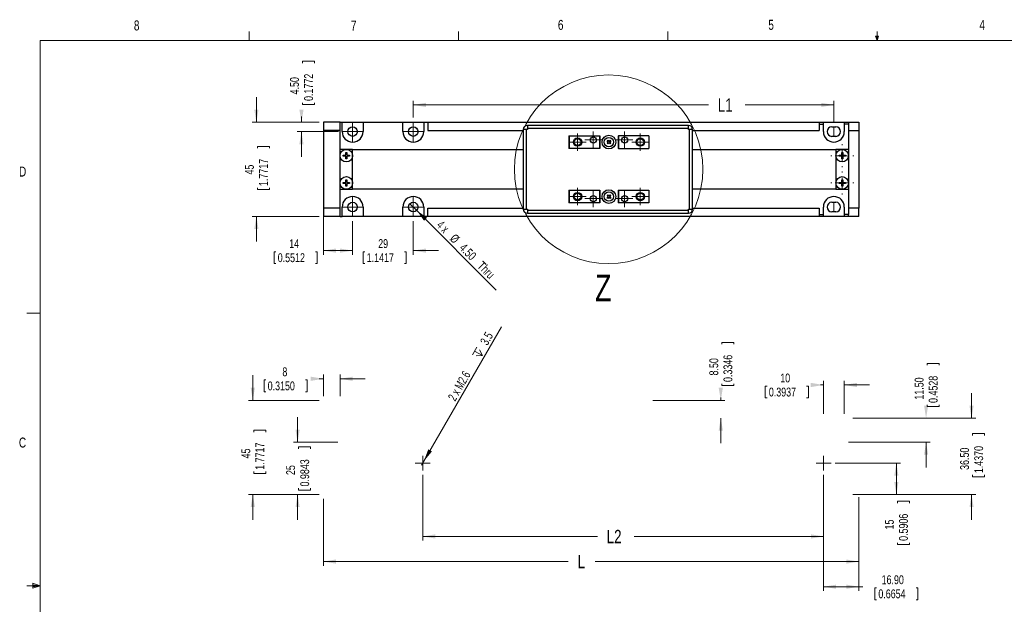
# Model space of a CAD drawing. Header units: millimetres. Extents: x 11 to 421, y 5 to 275.
# Tile 2 of 3: x 11 to 246, y 136 to 275. Entities that reach past the tile are written whole.
import ezdxf

# ---------------------------------------------------------------- set-up
doc = ezdxf.new("R2010")
doc.units = ezdxf.units.MM
doc.styles.add('SLDTEXTSTYLE0', font='TXT', dxfattribs={"width": 0.75})
doc.styles.add('SLDTEXTSTYLE1', font='TXT', dxfattribs={"width": 0.694444})
doc.styles.add('SLDTEXTSTYLE2', font='TXT', dxfattribs={"width": 0.6875})
doc.dimstyles.new('SLDDIMSTYLE0', dxfattribs={"dimtxt": 3.175, "dimasz": 3, "dimexe": 0, "dimexo": 0.0625, "dimgap": 0.79375, "dimtad": 0, "dimlfac": 2, "dimrnd": 1e-09, "dimzin": 12, "dimdsep": 46, "dimtxsty": 'SLDTEXTSTYLE0', "dimsah": 1, "dimcen": 0.09, "dimadec": 0, "dimazin": 0, "dimtfac": 1, "dimtofl": 0, "dimtmove": 0, "dimatfit": 3, "dimfxl": 1, "dimtolj": 1, "dimtzin": 12, "dimarcsym": 0})
doc.dimstyles.new('SLDDIMSTYLE1', dxfattribs={"dimtxt": 2.116667, "dimasz": 3, "dimexe": 0, "dimexo": 0.0625, "dimgap": 0.529167, "dimtad": 0, "dimlfac": 2, "dimrnd": 1e-09, "dimzin": 4, "dimdsep": 46, "dimtxsty": 'SLDTEXTSTYLE0', "dimsah": 1, "dimcen": 0.09, "dimadec": 0, "dimazin": 0, "dimtfac": 1, "dimtofl": 0, "dimtmove": 0, "dimatfit": 3, "dimfxl": 1, "dimtolj": 1, "dimtzin": 12, "dimarcsym": 0})
doc.dimstyles.new('SLDDIMSTYLE2', dxfattribs={"dimtxt": 2.116667, "dimasz": 3, "dimexe": 0, "dimexo": 0.0625, "dimgap": 0.529167, "dimtad": 0, "dimlfac": 2, "dimrnd": 1e-09, "dimzin": 12, "dimdsep": 46, "dimtxsty": 'SLDTEXTSTYLE0', "dimsah": 1, "dimcen": 0.09, "dimadec": 0, "dimazin": 0, "dimtfac": 1, "dimtofl": 0, "dimtmove": 0, "dimatfit": 3, "dimfxl": 1, "dimtolj": 1, "dimtzin": 12, "dimarcsym": 0})
doc.dimstyles.new('SLDDIMSTYLE3', dxfattribs={"dimtxt": 2.116667, "dimasz": 3, "dimexe": 0, "dimexo": 0.0625, "dimgap": 0.529167, "dimtad": 2, "dimlfac": 2, "dimrnd": 1e-09, "dimzin": 12, "dimdsep": 46, "dimtxsty": 'SLDTEXTSTYLE0', "dimsah": 1, "dimcen": 0.09, "dimadec": 0, "dimazin": 0, "dimtfac": 1, "dimtmove": 0, "dimatfit": 3, "dimfxl": 1, "dimtolj": 1, "dimtzin": 12, "dimarcsym": 0})
doc.dimstyles.new('SLDDIMSTYLE4', dxfattribs={"dimtxt": 2.116667, "dimasz": 3, "dimexe": 0, "dimexo": 0.0625, "dimgap": 0.529167, "dimtad": 0, "dimlfac": 2, "dimrnd": 1e-09, "dimzin": 12, "dimdsep": 46, "dimtxsty": 'SLDTEXTSTYLE0', "dimsah": 1, "dimcen": 0.09, "dimadec": 0, "dimazin": 0, "dimtfac": 1, "dimtofl": 0, "dimtmove": 0, "dimatfit": 3, "dimfxl": 1, "dimtolj": 1, "dimtzin": 12, "dimarcsym": 0})
doc.dimstyles.new('SLDDIMSTYLE5', dxfattribs={"dimtxt": 2.116667, "dimasz": 3, "dimexe": 0, "dimexo": 0.0625, "dimgap": 0.529167, "dimtad": 0, "dimlfac": 2, "dimrnd": 1e-09, "dimzin": 4, "dimdsep": 46, "dimtxsty": 'SLDTEXTSTYLE0', "dimsah": 1, "dimcen": 0.09, "dimadec": 0, "dimazin": 0, "dimtfac": 1, "dimtofl": 0, "dimtmove": 0, "dimatfit": 3, "dimfxl": 1, "dimtolj": 1, "dimtzin": 12, "dimarcsym": 0})
doc.dimstyles.new('SLDDIMSTYLE8', dxfattribs={"dimtxt": 2.116667, "dimasz": 3, "dimexe": 0, "dimexo": 0.0625, "dimgap": 0.529167, "dimtad": 2, "dimlfac": 2, "dimrnd": 1e-09, "dimzin": 4, "dimdsep": 46, "dimtxsty": 'SLDTEXTSTYLE0', "dimsah": 1, "dimcen": 0.09, "dimadec": 0, "dimazin": 0, "dimtfac": 1, "dimtmove": 0, "dimatfit": 3, "dimfxl": 1, "dimtolj": 1, "dimtzin": 12, "dimarcsym": 0})

# ---------------------------------------------------------------- blocks, each defined once
blk = doc.blocks.new('*D4')
at = {"color": 7, "linetype": 'Continuous', "lineweight": 0}
for p, q in [((107.36, 166.63), (107.36, 150.91)), ((203.16, 166.63), (203.16, 150.91)), ((107.36, 151.91), (149.1, 151.91)), ((203.16, 151.91), (157.88, 151.91))]:
    blk.add_line(p, q, dxfattribs=at)
for points in [[(107.36, 151.91), (110.36, 151.41), (110.36, 152.41)], [(203.16, 151.91), (200.16, 152.41), (200.16, 151.41)]]:
    blk.add_solid(points, dxfattribs=at)
at = {"color": 7, "linetype": 'Continuous', "lineweight": 0, "insert": (151.33, 153.48), "char_height": 3.175, "attachment_point": 1, "style": 'SLDTEXTSTYLE0'}
blk.add_mtext('L2', dxfattribs=at)
blk = doc.blocks.new('*D5')
at = {"color": 7, "linetype": 'Continuous', "lineweight": 0}
for p, q in [((83.61, 160.91), (83.61, 144.91)), ((211.61, 161.31), (211.61, 144.91)), ((83.61, 145.91), (142.14, 145.91)), ((211.61, 145.91), (148.56, 145.91))]:
    blk.add_line(p, q, dxfattribs=at)
for points in [[(83.61, 145.91), (86.61, 145.41), (86.61, 146.41)], [(211.61, 145.91), (208.61, 146.41), (208.61, 145.41)]]:
    blk.add_solid(points, dxfattribs=at)
at = {"color": 7, "linetype": 'Continuous', "lineweight": 0, "insert": (144.37, 147.48), "char_height": 3.17, "attachment_point": 1, "style": 'SLDTEXTSTYLE0'}
blk.add_mtext('L', dxfattribs=at)
blk = doc.blocks.new('*D6')
at = {"color": 7, "linetype": 'Continuous', "lineweight": 0}
for p, q in [((227.91, 193.24), (230.77, 193.24)), ((227.91, 193.24), (227.91, 192.81)), ((230.77, 193.24), (230.77, 192.81)), ((227.91, 182.93), (227.91, 183.36)), ((227.91, 182.93), (230.77, 182.93)), ((230.77, 182.93), (230.77, 183.36)), ((210.11, 180.16), (228.66, 180.16)), ((209.11, 174.41), (228.66, 174.41)), ((227.66, 174.41), (227.66, 168.41))]:
    blk.add_line(p, q, dxfattribs=at)
for points in [[(227.66, 180.16), (228.16, 183.16), (227.16, 183.16)], [(227.66, 174.41), (227.16, 171.41), (228.16, 171.41)]]:
    blk.add_solid(points, dxfattribs=at)
at = {"color": 7, "linetype": 'Continuous', "lineweight": 0, "char_height": 2.117, "attachment_point": 1, "rotation": 90, "style": 'SLDTEXTSTYLE0'}
for s, insert in [('11.50', (224.93, 184.57)), ('0.4528', (228.29, 183.78))]:
    blk.add_mtext(s, dxfattribs=dict(at, insert=insert))
blk = doc.blocks.new('*D7')
at = {"color": 7, "linetype": 'Continuous', "lineweight": 0}
for p, q in [((203.11, 181.16), (203.11, 189.08)), ((208.11, 181.16), (208.11, 189.08)), ((189.22, 187.83), (189.22, 184.97)), ((189.22, 187.83), (189.65, 187.83)), ((199.53, 187.83), (199.1, 187.83)), ((199.53, 187.83), (199.53, 184.97)), ((203.11, 188.08), (202.41, 188.08)), ((208.11, 188.08), (214.11, 188.08)), ((189.22, 184.97), (189.65, 184.97)), ((199.53, 184.97), (199.1, 184.97))]:
    blk.add_line(p, q, dxfattribs=at)
for points in [[(203.11, 188.08), (200.11, 188.58), (200.11, 187.58)], [(208.11, 188.08), (211.11, 187.58), (211.11, 188.58)]]:
    blk.add_solid(points, dxfattribs=at)
at = {"color": 7, "linetype": 'Continuous', "lineweight": 0, "char_height": 2.117, "attachment_point": 1, "style": 'SLDTEXTSTYLE0'}
for s, insert in [('10', (192.81, 190.81)), ('0.3937', (190.08, 187.45))]:
    blk.add_mtext(s, dxfattribs=dict(at, insert=insert))
blk = doc.blocks.new('SW_SYMBOL_HOLE_DEPTH')
at = {"color": 0, "linetype": 'Continuous', "lineweight": 0}
for p, q in [((0, 875), (800, 875)), ((400, 875), (400, 75)), ((100, 555), (400, 75)), ((700, 555), (400, 75))]:
    blk.add_line(p, q, dxfattribs=at)
blk = doc.blocks.new('*D8')
at = {"color": 7, "linetype": 'Continuous', "lineweight": 0}
for q in [(126.17, 201.98), (107.1, 168.95)]:
    blk.add_line((107.62, 169.86), q, dxfattribs=at)
blk.add_solid([(107.62, 169.86), (109.56, 172.21), (108.69, 172.71)], dxfattribs=at)
at = {"color": 7, "linetype": 'Continuous', "lineweight": 0, "xscale": 0.0027037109, "yscale": 0.0027037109, "zscale": 0.0027037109, "rotation": 60}
blk.add_blockref('SW_SYMBOL_HOLE_DEPTH', (121.27, 194.07), dxfattribs=at)
at = {"color": 7, "linetype": 'Continuous', "lineweight": 0, "char_height": 2.117, "attachment_point": 1, "rotation": 60}
for s, insert, style in [(' 3.5', (120.67, 197.91), 'SLDTEXTSTYLE0'), ('2 x M2.6 ', (113.28, 185.1), 'SLDTEXTSTYLE1')]:
    blk.add_mtext(s, dxfattribs=dict(at, insert=insert, style=style))
blk = doc.blocks.new('*D10')
at = {"color": 7, "linetype": 'Continuous', "lineweight": 0}
for p, q in [((178.84, 198.24), (181.7, 198.24)), ((178.84, 198.24), (178.84, 197.82)), ((181.7, 198.24), (181.7, 197.82)), ((178.84, 187.93), (178.84, 188.36)), ((181.7, 187.93), (181.7, 188.36)), ((178.84, 187.93), (181.7, 187.93)), ((162.36, 184.41), (179.59, 184.41)), ((178.59, 184.41), (178.59, 185.06)), ((178.59, 180.16), (178.59, 174.16))]:
    blk.add_line(p, q, dxfattribs=at)
for points in [[(178.59, 184.41), (179.09, 187.41), (178.09, 187.41)], [(178.59, 180.16), (178.09, 177.16), (179.09, 177.16)]]:
    blk.add_solid(points, dxfattribs=at)
at = {"color": 7, "linetype": 'Continuous', "lineweight": 0, "char_height": 2.117, "attachment_point": 1, "rotation": 90, "style": 'SLDTEXTSTYLE0'}
for s, insert in [('8.50', (175.86, 190.35)), ('0.3346', (179.23, 188.79))]:
    blk.add_mtext(s, dxfattribs=dict(at, insert=insert))
blk = doc.blocks.new('*D11')
at = {"color": 7, "linetype": 'Continuous', "lineweight": 0}
for p, q in [((238.52, 180.16), (238.52, 186.16)), ((210.11, 180.16), (239.52, 180.16)), ((238.77, 176.48), (241.63, 176.48)), ((238.77, 176.48), (238.77, 176.05)), ((241.63, 176.48), (241.63, 176.05)), ((238.77, 166.16), (238.77, 166.59)), ((238.77, 166.16), (241.63, 166.16)), ((241.63, 166.16), (241.63, 166.59)), ((210.11, 161.91), (239.52, 161.91)), ((238.52, 161.91), (238.52, 155.91))]:
    blk.add_line(p, q, dxfattribs=at)
for points in [[(238.52, 180.16), (239.02, 183.16), (238.02, 183.16)], [(238.52, 161.91), (238.02, 158.91), (239.02, 158.91)]]:
    blk.add_solid(points, dxfattribs=at)
at = {"color": 7, "linetype": 'Continuous', "lineweight": 0, "char_height": 2.117, "attachment_point": 1, "rotation": 90, "style": 'SLDTEXTSTYLE0'}
for s, insert in [('36.50', (235.79, 167.8)), ('1.4370', (239.16, 167.02))]:
    blk.add_mtext(s, dxfattribs=dict(at, insert=insert))
blk = doc.blocks.new('*D12')
at = {"color": 7, "linetype": 'Continuous', "lineweight": 0}
for p, q in [((69.45, 189.3), (69.45, 186.44)), ((69.45, 189.3), (69.88, 189.3)), ((79.76, 189.3), (79.33, 189.3)), ((79.76, 189.3), (79.76, 186.44)), ((83.61, 189.56), (82.64, 189.56)), ((83.61, 185.41), (83.61, 190.56)), ((87.61, 185.41), (87.61, 190.56)), ((87.61, 189.56), (93.61, 189.56)), ((69.45, 186.44), (69.88, 186.44)), ((79.76, 186.44), (79.33, 186.44))]:
    blk.add_line(p, q, dxfattribs=at)
for points in [[(83.61, 189.56), (80.61, 190.06), (80.61, 189.06)], [(87.61, 189.56), (90.61, 189.06), (90.61, 190.06)]]:
    blk.add_solid(points, dxfattribs=at)
at = {"color": 7, "linetype": 'Continuous', "lineweight": 0, "attachment_point": 1, "style": 'SLDTEXTSTYLE0'}
for s, insert, char_height in [('8', (73.82, 192.28), 2.12), ('0.3150', (70.31, 188.92), 2.117)]:
    blk.add_mtext(s, dxfattribs=dict(at, insert=insert, char_height=char_height))
blk = doc.blocks.new('*D13')
at = {"color": 7, "linetype": 'Continuous', "lineweight": 0}
for p, q in [((66.75, 184.41), (66.75, 190.41)), ((82.61, 184.41), (65.75, 184.41)), ((67, 177.27), (69.86, 177.27)), ((67, 177.27), (67, 176.84)), ((69.86, 177.27), (69.86, 176.84)), ((67, 166.96), (67, 167.39)), ((69.86, 166.96), (69.86, 167.39)), ((67, 166.96), (69.86, 166.96)), ((82.61, 161.91), (65.75, 161.91)), ((66.75, 161.91), (66.75, 155.91))]:
    blk.add_line(p, q, dxfattribs=at)
for points in [[(66.75, 184.41), (67.25, 187.41), (66.25, 187.41)], [(66.75, 161.91), (66.25, 158.91), (67.25, 158.91)]]:
    blk.add_solid(points, dxfattribs=at)
at = {"color": 7, "linetype": 'Continuous', "lineweight": 0, "char_height": 2.117, "attachment_point": 1, "rotation": 90, "style": 'SLDTEXTSTYLE0'}
for s, insert in [('1.7717', (67.38, 167.82)), ('45', (64.02, 170.55))]:
    blk.add_mtext(s, dxfattribs=dict(at, insert=insert))
blk = doc.blocks.new('*D14')
at = {"color": 7, "linetype": 'Continuous', "lineweight": 0}
for p, q in [((77.46, 174.41), (77.46, 180.41)), ((87.11, 174.41), (76.46, 174.41)), ((77.71, 173.29), (80.57, 173.29)), ((77.71, 173.29), (77.71, 172.86)), ((80.57, 173.29), (80.57, 172.86)), ((77.71, 162.98), (77.71, 163.41)), ((77.71, 162.98), (80.57, 162.98)), ((80.57, 162.98), (80.57, 163.41)), ((82.61, 161.91), (76.46, 161.91)), ((77.46, 161.91), (77.46, 155.91))]:
    blk.add_line(p, q, dxfattribs=at)
for points in [[(77.46, 174.41), (77.96, 177.41), (76.96, 177.41)], [(77.46, 161.91), (76.96, 158.91), (77.96, 158.91)]]:
    blk.add_solid(points, dxfattribs=at)
at = {"color": 7, "linetype": 'Continuous', "lineweight": 0, "char_height": 2.117, "attachment_point": 1, "rotation": 90, "style": 'SLDTEXTSTYLE0'}
for s, insert in [('0.9843', (78.1, 163.84)), ('25', (74.73, 166.57))]:
    blk.add_mtext(s, dxfattribs=dict(at, insert=insert))
blk = doc.blocks.new('*D15')
at = {"color": 7, "linetype": 'Continuous', "lineweight": 0}
for p, q in [((205.94, 169.41), (221.55, 169.41)), ((220.55, 169.41), (220.55, 161.91)), ((210.11, 161.91), (221.55, 161.91)), ((220.8, 160.3), (223.66, 160.3)), ((220.8, 160.3), (220.8, 159.88)), ((223.66, 160.3), (223.66, 159.88)), ((220.8, 149.99), (220.8, 150.42)), ((220.8, 149.99), (223.66, 149.99)), ((223.66, 149.99), (223.66, 150.42))]:
    blk.add_line(p, q, dxfattribs=at)
for points in [[(220.55, 169.41), (220.05, 166.41), (221.05, 166.41)], [(220.55, 161.91), (221.05, 164.91), (220.05, 164.91)]]:
    blk.add_solid(points, dxfattribs=at)
at = {"color": 7, "linetype": 'Continuous', "lineweight": 0, "char_height": 2.117, "attachment_point": 1, "rotation": 90, "style": 'SLDTEXTSTYLE0'}
for s, insert in [('0.5906', (221.18, 150.85)), ('15', (217.82, 153.58))]:
    blk.add_mtext(s, dxfattribs=dict(at, insert=insert))
blk = doc.blocks.new('*D16')
at = {"color": 7, "linetype": 'Continuous', "lineweight": 0}
for p, q in [((203.16, 166.63), (203.16, 138.91)), ((211.61, 161.31), (211.61, 138.91)), ((203.16, 139.91), (211.61, 139.91)), ((211.61, 139.91), (212.52, 139.91)), ((215.39, 139.65), (215.39, 136.8)), ((215.39, 139.65), (215.82, 139.65)), ((225.71, 139.65), (225.28, 139.65)), ((225.71, 139.65), (225.71, 136.8)), ((215.39, 136.8), (215.82, 136.8)), ((225.71, 136.8), (225.28, 136.8))]:
    blk.add_line(p, q, dxfattribs=at)
for points in [[(203.16, 139.91), (206.16, 139.41), (206.16, 140.41)], [(211.61, 139.91), (208.61, 140.41), (208.61, 139.41)]]:
    blk.add_solid(points, dxfattribs=at)
at = {"color": 7, "linetype": 'Continuous', "lineweight": 0, "char_height": 2.117, "attachment_point": 1, "style": 'SLDTEXTSTYLE0'}
for s, insert in [('16.90', (217.03, 142.63)), ('0.6654', (216.25, 139.27))]:
    blk.add_mtext(s, dxfattribs=dict(at, insert=insert))
blk = doc.blocks.new('SW_CENTERMARKSYMBOL_0')
at = {"color": 0, "linetype": 'Continuous', "lineweight": 0}
for p, q in [((-1.25, 0), (-1.77825, 0)), ((0, 0), (-1.25, 0)), ((0, 1.25), (0, 1.77825)), ((0, 0), (0, 1.25)), ((0, 0), (0, -1.25)), ((0, 0), (1.25, 0)), ((1.25, 0), (1.77825, 0)), ((0, -1.25), (0, -1.77825))]:
    blk.add_line(p, q, dxfattribs=at)
blk = doc.blocks.new('SW_CENTERMARKSYMBOL_1')
at = {"color": 0, "linetype": 'Continuous', "lineweight": 0}
for p, q in [((-1.25, 0), (-1.77825, 0)), ((0, 0), (-1.25, 0)), ((0, 1.25), (0, 1.77825)), ((0, 0), (0, 1.25)), ((0, 0), (0, -1.25)), ((0, 0), (1.25, 0)), ((1.25, 0), (1.77825, 0)), ((0, -1.25), (0, -1.77825))]:
    blk.add_line(p, q, dxfattribs=at)
blk = doc.blocks.new('*D39')
at = {"color": 7, "linetype": 'Continuous', "lineweight": 0}
for p, q in [((105.11, 251.95), (105.11, 255.95)), ((105.11, 254.95), (175.65, 254.95)), ((205.61, 254.95), (184.43, 254.95)), ((205.61, 250.7), (205.61, 255.95))]:
    blk.add_line(p, q, dxfattribs=at)
for points in [[(105.11, 254.95), (108.11, 254.45), (108.11, 255.45)], [(205.61, 254.95), (202.61, 255.45), (202.61, 254.45)]]:
    blk.add_solid(points, dxfattribs=at)
at = {"color": 7, "linetype": 'Continuous', "lineweight": 0, "insert": (177.88, 256.52), "char_height": 3.175, "attachment_point": 1, "style": 'SLDTEXTSTYLE0'}
blk.add_mtext('L1', dxfattribs=at)
blk = doc.blocks.new('*D40')
at = {"color": 7, "linetype": 'Continuous', "lineweight": 0}
for p, q in [((90.61, 227.2), (90.61, 219.16)), ((105.11, 227.2), (105.11, 219.16)), ((90.61, 220.16), (84.61, 220.16)), ((93.12, 219.91), (93.12, 217.05)), ((93.12, 219.91), (93.55, 219.91)), ((103.44, 219.91), (103.01, 219.91)), ((103.44, 219.91), (103.44, 217.05)), ((105.11, 220.16), (111.11, 220.16)), ((93.12, 217.05), (93.55, 217.05)), ((103.44, 217.05), (103.01, 217.05))]:
    blk.add_line(p, q, dxfattribs=at)
for points in [[(90.61, 220.16), (87.61, 220.66), (87.61, 219.66)], [(105.11, 220.16), (108.11, 219.66), (108.11, 220.66)]]:
    blk.add_solid(points, dxfattribs=at)
at = {"color": 7, "linetype": 'Continuous', "lineweight": 0, "char_height": 2.117, "attachment_point": 1, "style": 'SLDTEXTSTYLE0'}
for s, insert in [('29', (96.72, 222.89)), ('1.1417', (93.98, 219.53))]:
    blk.add_mtext(s, dxfattribs=dict(at, insert=insert))
blk = doc.blocks.new('*D41')
at = {"color": 7, "linetype": 'Continuous', "lineweight": 0}
for p, q in [((83.61, 231.07), (83.61, 219.16)), ((90.61, 227.2), (90.61, 219.16)), ((71.85, 219.91), (71.85, 217.05)), ((71.85, 219.91), (72.28, 219.91)), ((82.17, 219.91), (81.74, 219.91)), ((82.17, 219.91), (82.17, 217.05)), ((90.61, 220.16), (83.61, 220.16)), ((71.85, 217.05), (72.28, 217.05)), ((82.17, 217.05), (81.74, 217.05))]:
    blk.add_line(p, q, dxfattribs=at)
for points in [[(83.61, 220.16), (86.61, 219.66), (86.61, 220.66)], [(90.61, 220.16), (87.61, 220.66), (87.61, 219.66)]]:
    blk.add_solid(points, dxfattribs=at)
at = {"color": 7, "linetype": 'Continuous', "lineweight": 0, "char_height": 2.117, "attachment_point": 1, "style": 'SLDTEXTSTYLE0'}
for s, insert in [('14', (75.45, 222.89)), ('0.5512', (72.71, 219.53))]:
    blk.add_mtext(s, dxfattribs=dict(at, insert=insert))
blk = doc.blocks.new('*D42')
at = {"color": 7, "linetype": 'Continuous', "lineweight": 0}
for p, q in [((78.64, 265.36), (81.49, 265.36)), ((78.64, 265.36), (78.64, 264.93)), ((81.49, 265.36), (81.49, 264.93)), ((78.64, 255.04), (78.64, 255.47)), ((78.64, 255.04), (81.49, 255.04)), ((81.49, 255.04), (81.49, 255.47)), ((78.38, 250.82), (78.38, 252.17)), ((82.61, 250.82), (77.38, 250.82)), ((87.24, 248.57), (77.38, 248.57)), ((78.38, 248.57), (78.38, 242.57))]:
    blk.add_line(p, q, dxfattribs=at)
for points in [[(78.38, 250.82), (78.88, 253.82), (77.88, 253.82)], [(78.38, 248.57), (77.88, 245.57), (78.88, 245.57)]]:
    blk.add_solid(points, dxfattribs=at)
at = {"color": 7, "linetype": 'Continuous', "lineweight": 0, "char_height": 2.117, "attachment_point": 1, "rotation": 90, "style": 'SLDTEXTSTYLE0'}
for s, insert in [('0.1772', (79.02, 255.9)), ('4.50', (75.65, 257.46))]:
    blk.add_mtext(s, dxfattribs=dict(at, insert=insert))
blk = doc.blocks.new('*D43')
at = {"color": 7, "linetype": 'Continuous', "lineweight": 0}
for q in [(104.31, 231.37), (124.94, 210.74)]:
    blk.add_line((105.91, 229.78), q, dxfattribs=at)
blk.add_solid([(105.91, 229.78), (107.67, 227.3), (108.38, 228.01)], dxfattribs=at)
at = {"color": 7, "linetype": 'Continuous', "lineweight": 0, "char_height": 2.117, "attachment_point": 1, "rotation": 315}
for s, insert, style in [('4 x ', (112.02, 227.52), 'SLDTEXTSTYLE2'), ('%%c', (115.18, 224.35), 'SLDTEXTSTYLE0'), ('4.50', (117.44, 222.09), 'SLDTEXTSTYLE0'), (' Thru', (121.31, 218.22), 'SLDTEXTSTYLE0')]:
    blk.add_mtext(s, dxfattribs=dict(at, insert=insert, style=style))
blk = doc.blocks.new('*D44')
at = {"color": 7, "linetype": 'Continuous', "lineweight": 0}
for p, q in [((67.61, 250.82), (67.61, 256.82)), ((82.61, 250.82), (66.61, 250.82)), ((67.86, 245.03), (70.72, 245.03)), ((67.86, 245.03), (67.86, 244.61)), ((70.72, 245.03), (70.72, 244.61)), ((67.86, 234.72), (67.86, 235.15)), ((67.86, 234.72), (70.72, 234.72)), ((70.72, 234.72), (70.72, 235.15)), ((82.61, 228.32), (66.61, 228.32)), ((67.61, 228.32), (67.61, 222.32))]:
    blk.add_line(p, q, dxfattribs=at)
for points in [[(67.61, 250.82), (68.11, 253.82), (67.11, 253.82)], [(67.61, 228.32), (67.11, 225.32), (68.11, 225.32)]]:
    blk.add_solid(points, dxfattribs=at)
at = {"color": 7, "linetype": 'Continuous', "lineweight": 0, "char_height": 2.117, "attachment_point": 1, "rotation": 90, "style": 'SLDTEXTSTYLE0'}
for s, insert in [('1.7717', (68.24, 235.58)), ('45', (64.88, 238.32))]:
    blk.add_mtext(s, dxfattribs=dict(at, insert=insert))
blk = doc.blocks.new('SW_CENTERMARKSYMBOL_14')
at = {"color": 0, "linetype": 'Continuous', "lineweight": 0}
for p, q in [((0, 2.5), (0, 2.745)), ((-2.5, 0), (-2.745, 0)), ((0, 0), (-1.25, 0)), ((0, 0), (0, 1.25)), ((0, 0), (0, -1.25)), ((0, 0), (1.25, 0)), ((2.5, 0), (2.745, 0)), ((0, -2.5), (0, -2.745))]:
    blk.add_line(p, q, dxfattribs=at)
blk = doc.blocks.new('SW_CENTERMARKSYMBOL_15')
at = {"color": 0, "linetype": 'Continuous', "lineweight": 0}
for p, q in [((0, 2.5), (0, 2.745)), ((-2.5, 0), (-2.745, 0)), ((0, 0), (-1.25, 0)), ((0, 0), (0, 1.25)), ((0, 0), (0, -1.25)), ((0, 0), (1.25, 0)), ((2.5, 0), (2.745, 0)), ((0, -2.5), (0, -2.745))]:
    blk.add_line(p, q, dxfattribs=at)
blk = doc.blocks.new('SW_CENTERMARKSYMBOL_16')
at = {"color": 0, "linetype": 'Continuous', "lineweight": 0}
for p, q in [((0, 1.25), (0, 2.375)), ((-1.25, 0), (-2.375, 0)), ((0, 0), (-1.25, 0)), ((0, 0), (0, 1.25)), ((0, 0), (0, -1.25)), ((0, 0), (1.25, 0)), ((1.25, 0), (2.375, 0)), ((0, -1.25), (0, -2.375))]:
    blk.add_line(p, q, dxfattribs=at)
blk = doc.blocks.new('SW_CENTERMARKSYMBOL_17')
at = {"color": 0, "linetype": 'Continuous', "lineweight": 0}
for p, q in [((0, 1.25), (0, 2.375)), ((-1.25, 0), (-2.375, 0)), ((0, 0), (-1.25, 0)), ((0, 0), (0, 1.25)), ((0, 0), (0, -1.25)), ((0, 0), (1.25, 0)), ((1.25, 0), (2.375, 0)), ((0, -1.25), (0, -2.375))]:
    blk.add_line(p, q, dxfattribs=at)
blk = doc.blocks.new('SW_CENTERMARKSYMBOL_18')
at = {"color": 0, "linetype": 'Continuous', "lineweight": 0}
for p, q in [((0, 1.25), (0, 2.375)), ((-1.25, 0), (-2.375, 0)), ((0, 0), (-1.25, 0)), ((0, 0), (0, 1.25)), ((0, 0), (0, -1.25)), ((0, 0), (1.25, 0)), ((1.25, 0), (2.375, 0)), ((0, -1.25), (0, -2.375))]:
    blk.add_line(p, q, dxfattribs=at)
blk = doc.blocks.new('SW_CENTERMARKSYMBOL_19')
at = {"color": 0, "linetype": 'Continuous', "lineweight": 0}
for p, q in [((0, 1.25), (0, 2.375)), ((-1.25, 0), (-2.375, 0)), ((0, 0), (-1.25, 0)), ((0, 0), (0, 1.25)), ((0, 0), (0, -1.25)), ((0, 0), (1.25, 0)), ((1.25, 0), (2.375, 0)), ((0, -1.25), (0, -2.375))]:
    blk.add_line(p, q, dxfattribs=at)
blk = doc.blocks.new('SW_CENTERMARKSYMBOL_20')
at = {"color": 0, "linetype": 'Continuous', "lineweight": 0}
for p, q in [((-1.25, 0), (-2.0605, 0)), ((0, 0), (-1.25, 0)), ((0, 1.25), (0, 2.0605)), ((0, 0), (0, 1.25)), ((0, 0), (0, -1.25)), ((0, 0), (1.25, 0)), ((1.25, 0), (2.0605, 0)), ((0, -1.25), (0, -2.0605))]:
    blk.add_line(p, q, dxfattribs=at)
blk = doc.blocks.new('SW_CENTERMARKSYMBOL_21')
at = {"color": 0, "linetype": 'Continuous', "lineweight": 0}
for p, q in [((-1.25, 0), (-2.0605, 0)), ((0, 0), (-1.25, 0)), ((0, 1.25), (0, 2.0605)), ((0, 0), (0, 1.25)), ((0, 0), (0, -1.25)), ((0, 0), (1.25, 0)), ((1.25, 0), (2.0605, 0)), ((0, -1.25), (0, -2.0605))]:
    blk.add_line(p, q, dxfattribs=at)
blk = doc.blocks.new('SW_CENTERMARKSYMBOL_22')
at = {"color": 0, "linetype": 'Continuous', "lineweight": 0}
for p, q in [((-1.25, 0), (-2.0605, 0)), ((0, 0), (-1.25, 0)), ((0, 1.25), (0, 2.0605)), ((0, 0), (0, 1.25)), ((0, 0), (0, -1.25)), ((0, 0), (1.25, 0)), ((1.25, 0), (2.0605, 0)), ((0, -1.25), (0, -2.0605))]:
    blk.add_line(p, q, dxfattribs=at)
blk = doc.blocks.new('SW_CENTERMARKSYMBOL_23')
at = {"color": 0, "linetype": 'Continuous', "lineweight": 0}
for p, q in [((-1.25, 0), (-2.0605, 0)), ((0, 0), (-1.25, 0)), ((0, 1.25), (0, 2.0605)), ((0, 0), (0, 1.25)), ((0, 0), (0, -1.25)), ((0, 0), (1.25, 0)), ((1.25, 0), (2.0605, 0)), ((0, -1.25), (0, -2.0605))]:
    blk.add_line(p, q, dxfattribs=at)
blk = doc.blocks.new('SW_CENTERMARKSYMBOL_24')
at = {"color": 0, "linetype": 'Continuous', "lineweight": 0}
for p, q in [((-1.25, 0), (-2, 0)), ((0, 0), (-1.25, 0)), ((0, 1.25), (0, 2)), ((0, 0), (0, 1.25)), ((0, 0), (0, -1.25)), ((0, 0), (1.25, 0)), ((1.25, 0), (2, 0)), ((0, -1.25), (0, -2))]:
    blk.add_line(p, q, dxfattribs=at)
blk = doc.blocks.new('SW_CENTERMARKSYMBOL_25')
at = {"color": 0, "linetype": 'Continuous', "lineweight": 0}
for p, q in [((-1.25, 0), (-2, 0)), ((0, 0), (-1.25, 0)), ((0, 1.25), (0, 2)), ((0, 0), (0, 1.25)), ((0, 0), (0, -1.25)), ((0, 0), (1.25, 0)), ((1.25, 0), (2, 0)), ((0, -1.25), (0, -2))]:
    blk.add_line(p, q, dxfattribs=at)
blk = doc.blocks.new('SW_CENTERMARKSYMBOL_26')
at = {"color": 0, "linetype": 'Continuous', "lineweight": 0}
for p, q in [((-1.25, 0), (-2, 0)), ((0, 0), (-1.25, 0)), ((0, 1.25), (0, 2)), ((0, 0), (0, 1.25)), ((0, 0), (0, -1.25)), ((0, 0), (1.25, 0)), ((1.25, 0), (2, 0)), ((0, -1.25), (0, -2))]:
    blk.add_line(p, q, dxfattribs=at)
blk = doc.blocks.new('SW_CENTERMARKSYMBOL_27')
at = {"color": 0, "linetype": 'Continuous', "lineweight": 0}
for p, q in [((-1.25, 0), (-2, 0)), ((0, 0), (-1.25, 0)), ((0, 1.25), (0, 2)), ((0, 0), (0, 1.25)), ((0, 0), (0, -1.25)), ((0, 0), (1.25, 0)), ((1.25, 0), (2, 0)), ((0, -1.25), (0, -2))]:
    blk.add_line(p, q, dxfattribs=at)

msp = doc.modelspace()

# ---------------------------------------------------------------- linework, layer by layer
at = {"color": 7, "linetype": 'Continuous', "lineweight": 0}
for p, q in [((65.9067, 270.3087), (65.9067, 272.4626)), ((115.9129, 270.3087), (115.9129, 272.4626)), ((165.9192, 270.3087), (165.9192, 272.4626)), ((215.9254, 270.3087), (215.5889, 271.3737)), ((216.2443, 271.3737), (215.5889, 271.3737)), ((215.7467, 271.3737), (215.9254, 270.3087)), ((215.9254, 270.3087), (215.9254, 272.4626)), ((215.9254, 270.3087), (216.2443, 271.3737)), ((216.0501, 271.3737), (215.9254, 270.3087)), ((15.9068, 270.3087), (415.9568, 270.3087)), ((15.9068, 270.3087), (15.9068, 9.9587)), ((205.6102, 247.4487), (205.6102, 249.6987)), ((205.6102, 231.6987), (205.6102, 229.4487)), ((15.9068, 205.2212), (12.7318, 205.2212)), ((15.9068, 140.1337), (12.7318, 140.1337)), ((14.2004, 140.7435), (14.2004, 139.5602)), ((15.9068, 140.1337), (14.2004, 140.7435)), ((15.9068, 140.1337), (14.2004, 140.3632)), ((15.9068, 140.1337), (14.2004, 139.8718)), ((15.9068, 140.1337), (14.2004, 139.5602))]:
    msp.add_line(p, q, dxfattribs=at)
at = {"color": 7, "linetype": 'Continuous', "lineweight": 30}
for p, q in [((83.6102, 250.8237), (83.6102, 248.8237)), ((87.6102, 250.8237), (83.6102, 250.8237)), ((87.6102, 248.8237), (87.6102, 250.8237)), ((87.6102, 250.8237), (88.1102, 250.8237)), ((88.1102, 248.5737), (88.1102, 250.8237)), ((88.1102, 250.8237), (93.1102, 250.8237)), ((93.1102, 250.8237), (93.1102, 248.5737)), ((93.1102, 250.8237), (102.6102, 250.8237)), ((102.6102, 248.5737), (102.6102, 250.8237)), ((102.6102, 250.8237), (107.6102, 250.8237)), ((107.6102, 250.8237), (107.6102, 248.5737)), ((107.6102, 250.8237), (108.6102, 250.8237)), ((108.6102, 250.8237), (108.6102, 248.8237)), ((108.6102, 250.8237), (202.1102, 250.8237)), ((132.3602, 250.0737), (132.3602, 249.3237)), ((170.8602, 250.0737), (132.3602, 250.0737)), ((170.8602, 249.3237), (170.8602, 250.0737)), ((202.1102, 250.8237), (202.1102, 250.3237)), ((202.1102, 250.8237), (203.1102, 250.8237)), ((202.1102, 250.3237), (203.1102, 250.3237)), ((202.1102, 250.3237), (202.1102, 248.8237)), ((203.1102, 250.3237), (203.1102, 250.8237)), ((203.1102, 250.8237), (208.1102, 250.8237)), ((203.1102, 248.5737), (203.1102, 250.3237)), ((205.1102, 249.6987), (206.1102, 249.6987)), ((208.1102, 250.8237), (208.1102, 250.3237)), ((208.1102, 250.8237), (209.1102, 250.8237)), ((209.1102, 250.3237), (208.1102, 250.3237)), ((208.1102, 250.3237), (208.1102, 248.5737)), ((209.1102, 250.8237), (209.1102, 250.3237)), ((209.1102, 250.8237), (211.6102, 250.8237)), ((209.1102, 250.3237), (209.1102, 244.3237)), ((211.6102, 250.8237), (211.6102, 248.8237)), ((87.6102, 248.8237), (83.6102, 248.8237)), ((83.6102, 248.8237), (83.6102, 230.3237)), ((87.6102, 230.3237), (87.6102, 248.8237)), ((108.6102, 248.8237), (131.3602, 248.8237)), ((131.3602, 249.0737), (131.3602, 230.0737)), ((132.1102, 249.0737), (131.3602, 249.0737)), ((132.1102, 249.0737), (132.1102, 230.0737)), ((132.3602, 249.0737), (132.1102, 249.0737)), ((170.8602, 249.3237), (132.3602, 249.3237)), ((132.3602, 249.3237), (132.3602, 249.0737)), ((142.3102, 247.5737), (142.3602, 247.5737)), ((142.3102, 247.5737), (142.3102, 244.5737)), ((142.3602, 247.5737), (142.3602, 244.5737)), ((142.3602, 247.5737), (149.6102, 247.5737)), ((149.6102, 247.5737), (149.6102, 244.5737)), ((149.6102, 247.5737), (149.6602, 247.5737)), ((149.6602, 247.5737), (149.6602, 244.5737)), ((154.0602, 247.5737), (154.1102, 247.5737)), ((154.0602, 247.5737), (154.0602, 244.5737)), ((161.3602, 247.5737), (154.1102, 247.5737)), ((154.1102, 247.5737), (154.1102, 244.5737)), ((161.3602, 247.5737), (161.3602, 244.5737)), ((161.3602, 247.5737), (161.4102, 247.5737)), ((161.4102, 247.5737), (161.4102, 244.5737)), ((170.8602, 249.0737), (170.8602, 249.3237)), ((171.1102, 249.0737), (170.8602, 249.0737)), ((171.1102, 230.0737), (171.1102, 249.0737)), ((171.8602, 249.0737), (171.1102, 249.0737)), ((171.8602, 230.0737), (171.8602, 249.0737)), ((171.8602, 248.8237), (202.1102, 248.8237)), ((206.1102, 247.4487), (205.1102, 247.4487)), ((209.1102, 248.8237), (211.6102, 248.8237)), ((211.6102, 248.8237), (211.6102, 230.3237)), ((151.4183, 246.3389), (151.595, 246.5157)), ((151.6834, 246.0737), (151.4183, 246.3389)), ((151.4183, 245.8086), (151.6834, 246.0737)), ((151.595, 245.6318), (151.4183, 245.8086)), ((151.595, 246.5157), (151.8602, 246.2505)), ((151.8602, 245.897), (151.595, 245.6318)), ((151.8602, 246.2505), (152.1254, 246.5157)), ((152.1254, 245.6318), (151.8602, 245.897)), ((152.3021, 246.3389), (152.037, 246.0737)), ((152.037, 246.0737), (152.3021, 245.8086)), ((152.1254, 246.5157), (152.3021, 246.3389)), ((152.3021, 245.8086), (152.1254, 245.6318)), ((90.6102, 244.3237), (87.6102, 244.3237)), ((88.3602, 242.9487), (88.9852, 242.9487)), ((88.3602, 242.6987), (88.3602, 242.9487)), ((88.9852, 242.6987), (88.3602, 242.6987)), ((88.9852, 243.5737), (89.2352, 243.5737)), ((88.9852, 242.9487), (88.9852, 243.5737)), ((88.9852, 242.0737), (88.9852, 242.6987)), ((89.2352, 243.5737), (89.2352, 242.9487)), ((89.2352, 242.9487), (89.8602, 242.9487)), ((89.2352, 242.6987), (89.2352, 242.0737)), ((89.8602, 242.6987), (89.2352, 242.6987)), ((89.8602, 242.9487), (89.8602, 242.6987)), ((90.6102, 234.8237), (90.6102, 244.3237)), ((90.6102, 244.3237), (131.3602, 244.3237)), ((142.3602, 244.5737), (142.3102, 244.5737)), ((149.6102, 244.5737), (142.3602, 244.5737)), ((149.6602, 244.5737), (149.6102, 244.5737)), ((154.1102, 244.5737), (154.0602, 244.5737)), ((154.1102, 244.5737), (161.3602, 244.5737)), ((161.4102, 244.5737), (161.3602, 244.5737)), ((171.8602, 244.3237), (206.1102, 244.3237)), ((209.1102, 244.3237), (206.1102, 244.3237)), ((206.1102, 244.3237), (206.1102, 234.8237)), ((206.8602, 242.9487), (207.4852, 242.9487)), ((206.8602, 242.6987), (206.8602, 242.9487)), ((207.4852, 242.6987), (206.8602, 242.6987)), ((207.4852, 243.5737), (207.7352, 243.5737)), ((207.4852, 242.9487), (207.4852, 243.5737)), ((207.4852, 242.0737), (207.4852, 242.6987)), ((207.7352, 243.5737), (207.7352, 242.9487)), ((207.7352, 242.9487), (208.3602, 242.9487)), ((207.7352, 242.6987), (207.7352, 242.0737)), ((208.3602, 242.6987), (207.7352, 242.6987)), ((208.3602, 242.9487), (208.3602, 242.6987)), ((209.1102, 244.3237), (209.1102, 234.8237)), ((89.2352, 242.0737), (88.9852, 242.0737)), ((207.7352, 242.0737), (207.4852, 242.0737)), ((88.3602, 236.4487), (88.9852, 236.4487)), ((88.3602, 236.1987), (88.3602, 236.4487)), ((88.9852, 236.1987), (88.3602, 236.1987)), ((88.9852, 237.0737), (89.2352, 237.0737)), ((88.9852, 236.4487), (88.9852, 237.0737)), ((88.9852, 235.5737), (88.9852, 236.1987)), ((89.2352, 235.5737), (88.9852, 235.5737)), ((89.2352, 237.0737), (89.2352, 236.4487)), ((89.2352, 236.4487), (89.8602, 236.4487)), ((89.2352, 236.1987), (89.2352, 235.5737)), ((89.8602, 236.1987), (89.2352, 236.1987)), ((89.8602, 236.4487), (89.8602, 236.1987)), ((206.8602, 236.4487), (207.4852, 236.4487)), ((206.8602, 236.1987), (206.8602, 236.4487)), ((207.4852, 236.1987), (206.8602, 236.1987)), ((207.4852, 237.0737), (207.7352, 237.0737)), ((207.4852, 236.4487), (207.4852, 237.0737)), ((207.4852, 235.5737), (207.4852, 236.1987)), ((207.7352, 235.5737), (207.4852, 235.5737)), ((207.7352, 237.0737), (207.7352, 236.4487)), ((207.7352, 236.4487), (208.3602, 236.4487)), ((207.7352, 236.1987), (207.7352, 235.5737)), ((208.3602, 236.1987), (207.7352, 236.1987)), ((208.3602, 236.4487), (208.3602, 236.1987)), ((87.6102, 234.8237), (90.6102, 234.8237)), ((131.3602, 234.8237), (90.6102, 234.8237)), ((142.3102, 234.5737), (142.3602, 234.5737)), ((142.3102, 234.5737), (142.3102, 231.5737)), ((142.3602, 234.5737), (142.3602, 231.5737)), ((142.3602, 234.5737), (149.6102, 234.5737)), ((149.6102, 234.5737), (149.6102, 231.5737)), ((149.6102, 234.5737), (149.6602, 234.5737)), ((149.6602, 234.5737), (149.6602, 231.5737)), ((151.4183, 233.3389), (151.595, 233.5157)), ((151.6834, 233.0737), (151.4183, 233.3389)), ((151.4183, 232.8086), (151.6834, 233.0737)), ((151.595, 233.5157), (151.8602, 233.2505)), ((151.8602, 233.2505), (152.1254, 233.5157)), ((152.3021, 233.3389), (152.037, 233.0737)), ((152.037, 233.0737), (152.3021, 232.8086)), ((152.1254, 233.5157), (152.3021, 233.3389)), ((154.0602, 234.5737), (154.1102, 234.5737)), ((154.0602, 234.5737), (154.0602, 231.5737)), ((154.1102, 234.5737), (154.1102, 231.5737)), ((154.1102, 234.5737), (161.3602, 234.5737)), ((161.3602, 234.5737), (161.3602, 231.5737)), ((161.3602, 234.5737), (161.4102, 234.5737)), ((161.4102, 234.5737), (161.4102, 231.5737)), ((206.1102, 234.8237), (171.8602, 234.8237)), ((206.1102, 234.8237), (209.1102, 234.8237)), ((209.1102, 234.8237), (209.1102, 228.8237)), ((142.3602, 231.5737), (142.3102, 231.5737)), ((149.6102, 231.5737), (142.3602, 231.5737)), ((149.6602, 231.5737), (149.6102, 231.5737)), ((151.595, 232.6318), (151.4183, 232.8086)), ((151.8602, 232.897), (151.595, 232.6318)), ((152.1254, 232.6318), (151.8602, 232.897)), ((152.3021, 232.8086), (152.1254, 232.6318)), ((154.1102, 231.5737), (154.0602, 231.5737)), ((161.3602, 231.5737), (154.1102, 231.5737)), ((161.4102, 231.5737), (161.3602, 231.5737)), ((205.1102, 231.6987), (206.1102, 231.6987)), ((87.6102, 230.3237), (83.6102, 230.3237)), ((83.6102, 230.3237), (83.6102, 228.3237)), ((87.6102, 228.3237), (83.6102, 228.3237)), ((87.6102, 228.3237), (87.6102, 230.3237)), ((87.6102, 228.3237), (88.1102, 228.3237)), ((88.1102, 228.3237), (88.1102, 230.5737)), ((93.1102, 228.3237), (88.1102, 228.3237)), ((93.1102, 230.5737), (93.1102, 228.3237)), ((102.6102, 228.3237), (93.1102, 228.3237)), ((102.6102, 228.3237), (102.6102, 230.5737)), ((107.6102, 228.3237), (102.6102, 228.3237)), ((107.6102, 230.5737), (107.6102, 228.3237)), ((108.6102, 228.3237), (107.6102, 228.3237)), ((108.6102, 228.3237), (108.6102, 230.3237)), ((108.6102, 230.3237), (131.3602, 230.3237)), ((202.1102, 228.3237), (108.6102, 228.3237)), ((131.3602, 230.0737), (132.1102, 230.0737)), ((132.1102, 230.0737), (132.3602, 230.0737)), ((132.3602, 230.0737), (132.3602, 229.8237)), ((132.3602, 229.8237), (170.8602, 229.8237)), ((132.3602, 229.8237), (132.3602, 229.0737)), ((132.3602, 229.0737), (170.8602, 229.0737)), ((170.8602, 230.0737), (171.1102, 230.0737)), ((170.8602, 229.8237), (170.8602, 230.0737)), ((170.8602, 229.0737), (170.8602, 229.8237)), ((171.1102, 230.0737), (171.8602, 230.0737)), ((171.8602, 230.3237), (202.1102, 230.3237)), ((202.1102, 230.3237), (202.1102, 228.8237)), ((202.1102, 228.8237), (203.1102, 228.8237)), ((202.1102, 228.8237), (202.1102, 228.3237)), ((203.1102, 228.3237), (202.1102, 228.3237)), ((203.1102, 228.8237), (203.1102, 230.5737)), ((203.1102, 228.3237), (203.1102, 228.8237)), ((208.1102, 228.3237), (203.1102, 228.3237)), ((206.1102, 229.4487), (205.1102, 229.4487)), ((208.1102, 230.5737), (208.1102, 228.8237)), ((209.1102, 228.8237), (208.1102, 228.8237)), ((208.1102, 228.8237), (208.1102, 228.3237)), ((209.1102, 228.3237), (208.1102, 228.3237)), ((211.6102, 230.3237), (209.1102, 230.3237)), ((209.1102, 228.3237), (209.1102, 228.8237)), ((211.6102, 228.3237), (209.1102, 228.3237)), ((211.6102, 228.3237), (211.6102, 230.3237))]:
    msp.add_line(p, q, dxfattribs=at)
at = {"color": 7, "linetype": 'Continuous', "lineweight": 0}
msp.add_circle((151.7859, 239.5737), 22.5269, dxfattribs=at)
at = {"color": 7, "linetype": 'Continuous', "lineweight": 30}
for centre, radius in [((90.6102, 248.5737), 1.125), ((105.1102, 248.5737), 1.125), ((144.3602, 246.0737), 1), ((148.1102, 246.5737), 0.75), ((151.8602, 246.0737), 1.625), ((151.8602, 246.0737), 1.125), ((155.6102, 246.5737), 0.75), ((159.3602, 246.0737), 1), ((144.3602, 246.0737), 0.8105), ((159.3602, 246.0737), 0.8105), ((89.1102, 242.8237), 1.495), ((207.6102, 242.8237), 1.495), ((89.1102, 236.3237), 1.495), ((207.6102, 236.3237), 1.495), ((144.3602, 233.0737), 1), ((144.3602, 233.0737), 0.8105), ((148.1102, 232.5737), 0.75), ((151.8602, 233.0737), 1.625), ((151.8602, 233.0737), 1.125), ((155.6102, 232.5737), 0.75), ((159.3602, 233.0737), 1), ((159.3602, 233.0737), 0.8105), ((90.6102, 230.5737), 1.125), ((105.1102, 230.5737), 1.125)]:
    msp.add_circle(centre, radius, dxfattribs=at)
for centre, radius, start, end in [((132.3602, 249.0737), 1, 90, 180), ((170.8602, 249.0737), 1, 0, 90), ((205.1102, 248.5737), 1.125, 90, 270), ((206.1102, 248.5737), 1.125, 270, 90), ((90.6102, 248.5737), 2.5, 180, 0), ((105.1102, 248.5737), 2.5, 180, 0), ((205.6102, 248.5737), 2.5, 180, 0), ((90.6102, 230.5737), 2.5, 0, 180), ((105.1102, 230.5737), 2.5, 0, 180), ((205.6102, 230.5737), 2.5, 0, 180), ((205.1102, 230.5737), 1.125, 90, 270), ((206.1102, 230.5737), 1.125, 270, 90), ((132.3602, 230.0737), 1, 180, 270), ((170.8602, 230.0737), 1, 270, 0)]:
    msp.add_arc(centre, radius, start, end, dxfattribs=at)

# ---------------------------------------------------------------- block references
at = {"color": 7, "linetype": 'Continuous', "lineweight": 0}
for name, p in [('SW_CENTERMARKSYMBOL_17', (90.6102, 248.5737)), ('SW_CENTERMARKSYMBOL_16', (105.1102, 248.5737)), ('SW_CENTERMARKSYMBOL_22', (144.3602, 246.0737)), ('SW_CENTERMARKSYMBOL_26', (148.1102, 246.5737)), ('SW_CENTERMARKSYMBOL_27', (155.6102, 246.5737)), ('SW_CENTERMARKSYMBOL_23', (159.3602, 246.0737)), ('SW_CENTERMARKSYMBOL_14', (207.6102, 242.8237)), ('SW_CENTERMARKSYMBOL_15', (207.6102, 236.3237)), ('SW_CENTERMARKSYMBOL_20', (144.3602, 233.0737)), ('SW_CENTERMARKSYMBOL_24', (148.1102, 232.5737)), ('SW_CENTERMARKSYMBOL_25', (155.6102, 232.5737)), ('SW_CENTERMARKSYMBOL_21', (159.3602, 233.0737)), ('SW_CENTERMARKSYMBOL_19', (90.6102, 230.5737)), ('SW_CENTERMARKSYMBOL_18', (105.1102, 230.5737)), ('SW_CENTERMARKSYMBOL_0', (107.3602, 169.406)), ('SW_CENTERMARKSYMBOL_1', (203.1602, 169.406))]:
    msp.add_blockref(name, p, dxfattribs=at)

# ---------------------------------------------------------------- texts
at = {"color": 7, "linetype": 'Continuous', "lineweight": 0, "attachment_point": 1, "style": 'SLDTEXTSTYLE0'}
for s, insert, char_height in [('8', (38.3309, 275.1201), 2.3813), ('7', (90.1951, 275.0479), 2.3813), ('6', (139.6667, 275.2534), 2.3813), ('5', (189.9588, 275.267), 2.3813), ('4', (240.3932, 275.2257), 2.3813), ('D', (10.8867, 240.2217), 2.3813), ('Z', (148.554, 214.4128), 6.35), ('C', (10.8538, 175.5227), 2.3813)]:
    msp.add_mtext(s, dxfattribs=dict(at, insert=insert, char_height=char_height))

# ---------------------------------------------------------------- dimensions: what is measured, and where the dimension line sits
at = {"color": 7, "linetype": 'Continuous', "lineweight": 0}
for base, p1, p2, dimstyle, picture, middle in [((78.3834, 250.8237), (88.2352, 248.5737), (83.6102, 250.8237), 'SLDDIMSTYLE1', '*D42', (78.3834, 260.1989)), ((67.6101, 250.8237), (83.6102, 228.3237), (83.6102, 250.8237), 'SLDDIMSTYLE2', '*D44', (67.6101, 239.8786)), ((178.591, 180.156), (161.3602, 184.406), (209.1102, 180.156), 'SLDDIMSTYLE1', '*D10', (178.591, 193.0881)), ((227.6561, 180.156), (208.1102, 174.406), (209.1102, 180.156), 'SLDDIMSTYLE1', '*D6', (227.6561, 188.0827)), ((66.7507, 161.906), (83.6102, 184.406), (83.6102, 161.906), 'SLDDIMSTYLE2', '*D13', (66.7507, 172.1142)), ((238.521, 161.906), (209.1102, 180.156), (209.1102, 161.906), 'SLDDIMSTYLE1', '*D11', (238.521, 171.3207)), ((77.4621, 161.906), (88.1102, 174.406), (83.6102, 161.906), 'SLDDIMSTYLE2', '*D14', (77.4621, 168.1349)), ((220.5504, 161.906), (204.9385, 169.406), (209.1102, 161.906), 'SLDDIMSTYLE4', '*D15', (220.5504, 155.1476))]:
    dim = msp.add_linear_dim(base=base, p1=p1, p2=p2, angle=90, dimstyle=dimstyle, dxfattribs=at)
    dim.commit()
    dim.dimension.update_dxf_attribs({"geometry": picture, "text_midpoint": middle, "dimtype": 160})
for base, p1, p2, text, picture, middle in [((205.6102, 254.9527), (105.1102, 250.9487), (205.6102, 249.6987), 'L1', '*D39', (180.0417, 254.9527)), ((203.1602, 151.906), (107.3602, 167.6278), (203.1602, 167.6278), 'L2', '*D4', (153.4879, 151.906)), ((211.6102, 145.906), (83.6102, 161.906), (211.6102, 162.306), 'L', '*D5', (145.3492, 145.906))]:
    dim = msp.add_linear_dim(base=base, p1=p1, p2=p2, text=text, dimstyle='SLDDIMSTYLE0', dxfattribs=at)
    dim.commit()
    dim.dimension.update_dxf_attribs({"geometry": picture, "text_midpoint": middle, "dimtype": 160})
for base, p1, p2, dimstyle, picture, middle in [((83.6102, 220.1617), (90.6102, 228.1987), (83.6102, 232.0737), 'SLDDIMSTYLE4', '*D41', (77.0089, 220.1617)), ((105.1102, 220.1617), (90.6102, 228.1987), (105.1102, 228.1987), 'SLDDIMSTYLE2', '*D40', (98.2808, 220.1617)), ((83.6102, 189.5551), (87.6102, 184.406), (83.6102, 184.406), 'SLDDIMSTYLE2', '*D12', (74.6055, 189.5551)), ((203.1102, 188.0827), (208.1102, 180.156), (203.1102, 180.156), 'SLDDIMSTYLE2', '*D7', (194.3766, 188.0827)), ((211.6102, 139.906), (203.1602, 167.6278), (211.6102, 162.306), 'SLDDIMSTYLE5', '*D16', (220.5504, 139.906))]:
    dim = msp.add_linear_dim(base=base, p1=p1, p2=p2, dimstyle=dimstyle, dxfattribs=at)
    dim.commit()
    dim.dimension.update_dxf_attribs({"geometry": picture, "text_midpoint": middle, "dimtype": 160})
dim = msp.add_diameter_dim_2p(p1=(104.3147, 231.3692), p2=(105.9057, 229.7782), text='4 x <> Thru', dimstyle='SLDDIMSTYLE8', dxfattribs=at)
dim.commit()
dim.dimension.update_dxf_attribs({"geometry": '*D43', "text_midpoint": (117.0149, 218.6691), "dimtype": 163})
dim = msp.add_diameter_dim_2p(p1=(107.0961, 168.9486), p2=(107.6243, 169.8635), text='2 x M2.6 {\\fGDT;x} 3.5', dimstyle='SLDDIMSTYLE3', override={"dimpost": '<>'}, dxfattribs=at)
dim.commit()
dim.dimension.update_dxf_attribs({"geometry": '*D8', "text_midpoint": (120.5316, 192.2195), "dimtype": 163})

doc.saveas('drawing.dxf')
